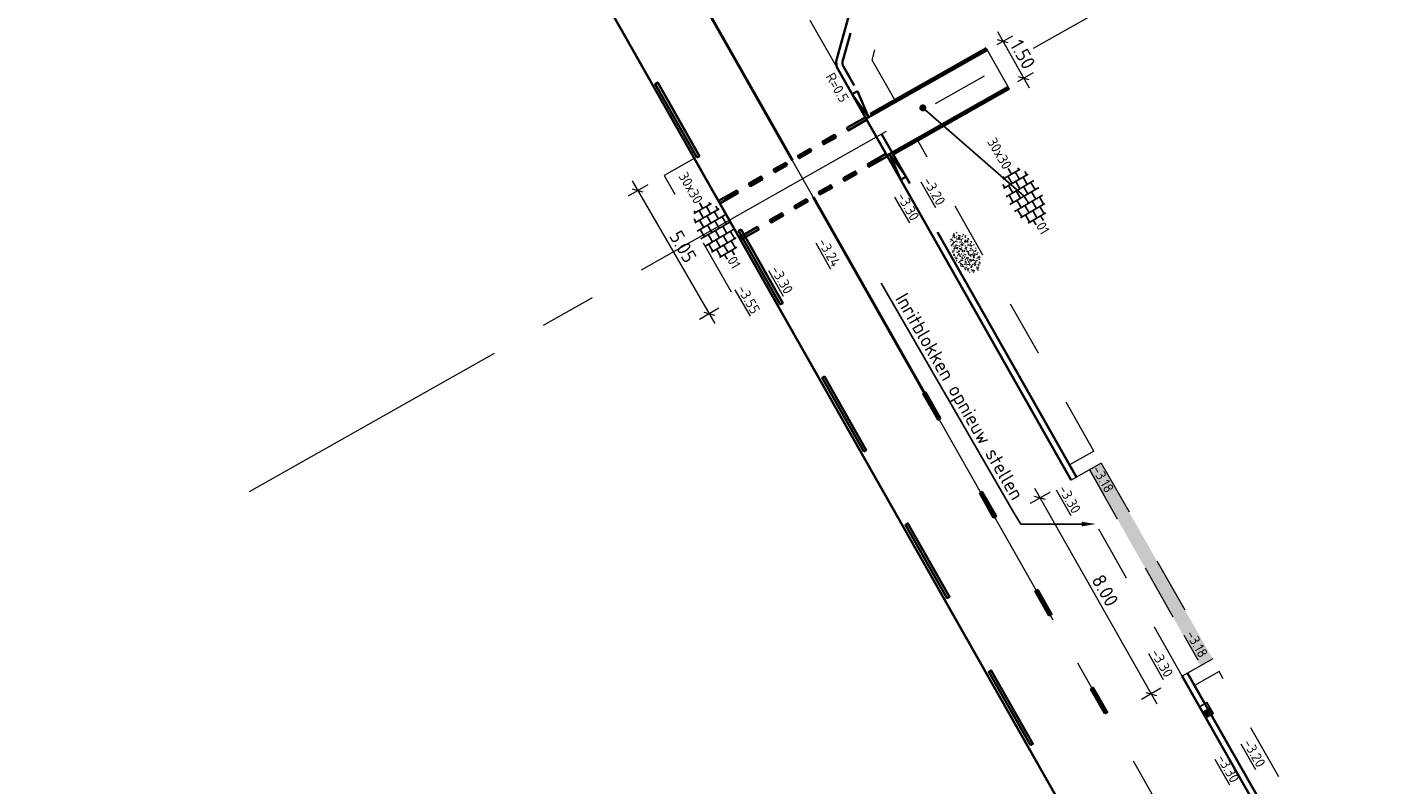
# Model space of a CAD drawing. Header units: metres. Extents: x 111691 to 117439, y 474133 to 478789.
# Tile 89 of 127: x 114263 to 114311, y 476647 to 476673. Entities that reach past the tile are written whole.
import ezdxf
from ezdxf import colors
from ezdxf.entities.mleader import LeaderData, LeaderLine
from ezdxf.enums import TextEntityAlignment as Align
from ezdxf.math import Vec2, Vec3

# ---------------------------------------------------------------- set-up
doc = ezdxf.new("R2010")
doc.units = ezdxf.units.M
for name, pattern in [('AM-AS', [16, 10, -2, 2, -2]), ('VH-OPSLUITBAND_80X200', [14, 8, -2, 2, -2]), ('VH-RWSBAND', [24, 10, -2, 2, -2, 2, -2, 2, -2]), ('XX-HIDDEN', [4, 2, -2])]:
    doc.linetypes.add(name, pattern=pattern)
doc.layers.get('Defpoints').update_dxf_attribs({"lineweight": 25})
doc.layers.add('N-WE-AM-AS_WEG-G', color=10, linetype='AM-AS', lineweight=18, plot=False)
for name, color, linetype, lineweight in [('N-WE-GR-GRAS-S', 60, 'Continuous', 25), ('N-WE-RI-HWA_KOLK-S', 150, 'Continuous', 25), ('N-WE-VH-HOOGTELABEL-T18', 2, 'Continuous', 18), ('N-WE-VH-KANTOPSLUITING-T18', 10, 'Continuous', 18), ('N-WE-VH-KANTOPSLUITING_OPSLUITBAND_80X200-G', 150, 'VH-OPSLUITBAND_80X200', 35), ('N-WE-VH-KANTOPSLUITING_TROTTOIRBAND_RWS_110 220-G', 210, 'VH-RWSBAND', 35), ('N-WE-VH-KANTOPSLUITING_VERLOOPBAND-G', 40, 'Continuous', 35), ('N-WE-VH-KANTOPSLUITING_VOORKANTBAND-G', 7, 'Continuous', 35), ('N-WE-VH-KANTVERHARDING-G', 1, 'Continuous', 35), ('N-WE-VH-MAATVOERING-M', 7, 'Continuous', 18), ('N-WE-VH-MATERIAALGRENS-G', 7, 'XX-HIDDEN', 18), ('N-WE-VH-VERHARDING_HERSTRATEN-S', 253, 'Continuous', 25), ('N-WE-VH-VERHARDING_TEGEL-S', 7, 'Continuous', 25), ('N-WE-VW-MARKERING-G', 7, 'Continuous', 35), ('X-XX-AL-AANPIJLING-M', 7, 'Continuous', 18), ('X-XX-AL-AANPIJLING-T25', 7, 'Continuous', 25), ('X-XX-AL-AANPIJLING_SYMBOLEN-T25', 7, 'Continuous', 25)]:
    doc.layers.add(name, color=color, linetype=linetype, lineweight=lineweight)
for name, color, linetype in [('N-WE-VW-MARKERING_DWARS_OVERSTEEK_KANALISATIESTREEP50-A', 7, 'Continuous'), ('N-WE-VW-MARKERING_LANGS_STREEP_13_010-A', 7, 'Continuous'), ('N-WE-VW-MARKERING_LANGS_STREEP_33_010-A', 7, 'Continuous')]:
    doc.layers.add(name, color=color, linetype=linetype)
doc.styles.add('ISO', font='NLCS-ISO.ttf')
doc.styles.add('NLCS-ISO', font='NLCS-ISO.ttf')
doc.styles.add('NLCS-ISO-ANNOTATIEF-T25', font='NLCS-ISO.ttf', dxfattribs={"height": 2.5})
doc.styles.add('NLCS-ISO-M200-T18', font='NLCS-ISO.ttf', dxfattribs={"height": 0.36})
doc.dimstyles.new('M200T25-PIJL', dxfattribs={"dimscale": 0.2, "dimtxt": 2.5, "dimasz": 2, "dimexe": 1, "dimexo": 0.25, "dimgap": 0.75, "dimtad": 1, "dimzin": 0, "dimdsep": 46, "dimtxsty": 'ISO', "dimcen": 0, "dimdle": 1, "dimse1": 1, "dimse2": 1, "dimclrt": 2, "dimazin": 0, "dimtfac": 1, "dimtdec": 4, "dimtmove": 2, "dimatfit": 3, "dimfxl": 1, "dimtolj": 1, "dimtzin": 0, "dimarcsym": 0})
doc.dimstyles.new('NLCS-ANNOTATIEF-T25-SCHRAP_L2_H1', dxfattribs={"dimtxt": 2.5, "dimasz": 1.4, "dimexe": 2, "dimexo": 2, "dimgap": 0.7, "dimtad": 1, "dimzin": 0, "dimdsep": 46, "dimtxsty": 'NLCS-ISO-ANNOTATIEF-T25', "dimblk": 'OBLIQUE', "dimcen": 0, "dimdle": 2, "dimclrd": 256, "dimclre": 256, "dimclrt": 256, "dimadec": 1, "dimazin": 0, "dimtfac": 1, "dimtdec": 3, "dimtofl": 0, "dimtmove": 0, "dimatfit": 3, "dimldrblk": 'OBLIQUE', "dimfxl": 2, "dimfxlon": 1, "dimtfillclr": 256, "dimtolj": 1, "dimtzin": 0, "dimlwd": -1, "dimlwe": -1, "dimarcsym": 0})

# ---------------------------------------------------------------- blocks, each defined once
blk = doc.blocks.new('_Oblique')
at = {"color": 0, "linetype": 'ByBlock', "lineweight": -2}
blk.add_line((-0.5, -0.5), (0.5, 0.5), dxfattribs=at)
blk = doc.blocks.new('*D225')
at = {"layer": 'Defpoints', "color": 0, "transparency": 16777216}
for p in [(114300.344, 476657.335), (114304.294, 476650.378), (114303.19, 476649.752)]:
    blk.add_point(p, dxfattribs=at)
at = {"layer": 'N-WE-VH-MAATVOERING-M', "transparency": 16777216}
for p, q in [((114299.043, 476657.056), (114303.388, 476649.404)), ((114299.588, 476656.906), (114298.892, 476656.511)), ((114303.538, 476649.949), (114302.842, 476649.554))]:
    blk.add_line(p, q, dxfattribs=at)
at = {"layer": 'N-WE-VH-MAATVOERING-M', "transparency": 16777216, "xscale": 0.28, "yscale": 0.28, "zscale": 0.28}
for p, rotation in [((114299.24, 476656.709), 119.5872678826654), ((114303.19, 476649.752), 299.5872678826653)]:
    blk.add_blockref('_Oblique', p, dxfattribs=dict(at, rotation=rotation))
at = {"layer": 'N-WE-VH-MAATVOERING-M', "transparency": 16777216, "insert": (114301.554, 476653.423), "char_height": 0.5, "attachment_point": 5, "rotation": 299.5873, "style": 'NLCS-ISO-ANNOTATIEF-T25'}
blk.add_mtext('\\A1;8.00', dxfattribs=at)
blk = doc.blocks.new('SVH-TEGEL_300X300_DUN_HALFST-SO')
for p, q in [((-3, -2.52), (-3, 2.52)), ((-1.5, -2.87), (-1.5, 2.87)), ((0, -2.97), (0, 2.97)), ((1.5, -2.87), (1.5, 2.87)), ((3, -2.52), (3, 2.52)), ((-5.66, 0), (-4.5, 0)), ((-4.89, 1.5), (-4.5, 1.5)), ((-4.5, -1.8), (-4.5, 1.8)), ((-4.5, 0.75), (-3, 0.75)), ((-3.7, 2.25), (-3, 2.25)), ((-3, 1.5), (-1.5, 1.5)), ((-3, 0), (-1.5, 0)), ((-1.5, 2.25), (0, 2.25)), ((-1.5, 0.75), (0, 0.75)), ((0, 1.5), (1.5, 1.5)), ((0, 0), (1.5, 0)), ((1.5, 2.25), (3, 2.25)), ((1.5, 0.75), (3, 0.75)), ((3, 1.5), (4.5, 1.5)), ((3, 0), (4.5, 0)), ((4.5, -1.8), (4.5, 1.8)), ((4.5, 0.75), (5.48, 0.75)), ((-4.89, -1.5), (-4.5, -1.5)), ((-4.5, -0.75), (-3, -0.75)), ((-3.7, -2.25), (-3, -2.25)), ((-3, -1.5), (-1.5, -1.5)), ((-1.5, -0.75), (0, -0.75)), ((-1.5, -2.25), (0, -2.25)), ((0, -1.5), (1.5, -1.5)), ((1.5, -0.75), (3, -0.75)), ((1.5, -2.25), (3, -2.25)), ((3, -1.5), (4.5, -1.5)), ((4.5, -0.75), (5.48, -0.75))]:
    blk.add_line(p, q)
at = {"style": 'NLCS-ISO'}
blk.add_attdef('FORMAAT', text='', height=1.8, dxfattribs=at).set_placement((-5.76, 0), align=Align.MIDDLE_RIGHT)
blk.add_attdef('KLEUR', text='', height=1.8, dxfattribs=at).set_placement((5.58, 0), align=Align.MIDDLE_LEFT)
at = {"style": 'NLCS-ISO', "flags": 1}
blk.add_attdef('FUNCTIE', text='', height=1.8, dxfattribs=at).set_placement((0.12, -3.58), align=Align.MIDDLE_CENTER)
blk = doc.blocks.new('SGR-GRAS_01-SO')
at = {"ltscale": 0.1}
for p, q in [((-1.96, -0.07), (-1.98, 0)), ((-1.93, 0.19), (-1.93, 0.24)), ((-1.89, 0.24), (-1.92, 0.25)), ((-1.67, 0.02), (-1.6, 0.04)), ((-1.6, 0.24), (-1.65, 0.29)), ((-1.53, 0.32), (-1.6, 0.35)), ((-1.45, 0.64), (-1.52, 0.66)), ((-1.52, 0.19), (-1.44, 0.19)), ((-1.47, 0.58), (-1.48, 0.65)), ((-1.43, 0.48), (-1.35, 0.5)), ((-1.36, 0.21), (-1.43, 0.23)), ((-1.42, 0.13), (-1.36, 0.17)), ((-1.38, 0.11), (-1.32, 0.16)), ((-1.37, 0.01), (-1.38, 0.08)), ((-1.33, 0.11), (-1.33, 0.19)), ((-1.3, 0.76), (-1.32, 0.77)), ((-1.28, 0.68), (-1.28, 0.76)), ((-1.17, 0.39), (-1.23, 0.43)), ((-1.17, 0.24), (-1.22, 0.29)), ((-1.15, 0.65), (-1.21, 0.7)), ((-1.11, 0.17), (-1.04, 0.19)), ((-1.03, 0.03), (-1.1, 0.07)), ((-0.94, 0.84), (-1, 0.88)), ((-0.97, 0.51), (-0.92, 0.57)), ((-0.89, 0.5), (-0.97, 0.52)), ((-0.94, 0.19), (-0.87, 0.19)), ((-0.92, 0.42), (-0.86, 0.46)), ((-0.89, 0.81), (-0.82, 0.81)), ((-0.87, 0.66), (-0.89, 0.73)), ((-0.8, 0.06), (-0.88, 0.08)), ((-0.87, 0.62), (-0.8, 0.64)), ((-0.8, 0.47), (-0.87, 0.51)), ((-0.75, 0.24), (-0.8, 0.29)), ((-0.77, 0.09), (-0.79, 0.16)), ((-0.73, 0.65), (-0.78, 0.7)), ((-0.74, 0.03), (-0.73, 0.11)), ((-0.67, 0.11), (-0.73, 0.14)), ((-0.69, 0.61), (-0.68, 0.68)), ((-0.58, 0.92), (-0.64, 0.96)), ((-0.56, 0.92), (-0.51, 0.97)), ((-0.56, 0.32), (-0.48, 0.34)), ((-0.44, 0.55), (-0.51, 0.59)), ((-0.43, 0.78), (-0.5, 0.8)), ((-0.42, 0.71), (-0.36, 0.74)), ((-0.34, 0.35), (-0.41, 0.37)), ((-0.32, 0.24), (-0.38, 0.29)), ((-0.31, 0.19), (-0.37, 0.22)), ((-0.37, 0.19), (-0.29, 0.19)), ((-0.31, 0.65), (-0.36, 0.7)), ((-0.32, 0.81), (-0.24, 0.81)), ((-0.32, 0.77), (-0.24, 0.79)), ((-0.28, 0.73), (-0.29, 0.81)), ((-0.21, 1), (-0.27, 1.03)), ((-0.24, 0.02), (-0.17, 0.04)), ((-0.18, 0.17), (-0.19, 0.24)), ((-0.08, 0.63), (-0.14, 0.67)), ((-0.14, -0.04), (-0.14, 0.03)), ((-0.09, 0.53), (-0.09, 0.6)), ((-0.08, 0.16), (-0.03, 0.21)), ((-0.07, 0.19), (0, 0.23)), ((0.06, 0.27), (-0.01, 0.3)), ((0, 0.47), (0.07, 0.49)), ((0.1, 0.24), (0.05, 0.29)), ((0.13, 0.64), (0.06, 0.66)), ((0.07, 0.99), (0.14, 1.03)), ((0.12, 0.65), (0.07, 0.7)), ((0.22, 0.2), (0.15, 0.22)), ((0.21, 0.19), (0.28, 0.19)), ((0.29, 0.71), (0.22, 0.75)), ((0.24, 0.92), (0.31, 0.94)), ((0.26, 0.81), (0.33, 0.81)), ((0.32, 0.81), (0.3, 0.89)), ((0.31, 0.17), (0.39, 0.19)), ((0.32, 0.57), (0.38, 0.62)), ((0.42, 0.34), (0.36, 0.38)), ((0.42, 0.25), (0.4, 0.32)), ((0.43, 0.48), (0.49, 0.51)), ((0.53, 0.24), (0.47, 0.29)), ((0.54, 0.65), (0.49, 0.7)), ((0.56, -0.02), (0.49, 0.02)), ((0.5, 0.45), (0.51, 0.53)), ((0.59, 0.93), (0.52, 0.94)), ((0.55, 0.62), (0.63, 0.64)), ((0.65, 0.79), (0.58, 0.83)), ((0.68, 0.49), (0.61, 0.51)), ((0.77, 0.05), (0.7, 0.07)), ((0.78, 0.42), (0.72, 0.46)), ((0.78, 0.19), (0.86, 0.19)), ((0.83, 0.81), (0.91, 0.81)), ((0.92, 0.06), (0.85, 0.09)), ((0.87, 0.31), (0.94, 0.33)), ((0.95, 0.24), (0.9, 0.29)), ((0.91, 0.89), (0.91, 0.92)), ((0.97, 0.65), (0.91, 0.7)), ((0.93, 0.76), (0.99, 0.8)), ((1.01, 0.87), (0.95, 0.91)), ((1.01, 0.33), (1, 0.4)), ((1.15, 0.78), (1.08, 0.8)), ((1.15, 0.5), (1.08, 0.54)), ((1.1, 0.38), (1.1, 0.45)), ((1.11, 0.77), (1.18, 0.79)), ((1.24, 0.34), (1.17, 0.36)), ((1.18, 0.01), (1.26, 0.03)), ((1.21, 0.21), (1.26, 0.26)), ((1.28, 0.14), (1.22, 0.17)), ((1.28, 0.25), (1.35, 0.29)), ((1.37, 0.24), (1.32, 0.29)), ((1.39, 0.65), (1.34, 0.7)), ((1.36, 0.19), (1.43, 0.19)), ((1.42, 0.46), (1.5, 0.48)), ((1.51, 0.58), (1.44, 0.62)), ((1.64, 0.21), (1.58, 0.25)), ((1.61, 0.41), (1.59, 0.48)), ((1.69, 0.3), (1.7, 0.37)), ((1.79, 0.19), (1.72, 0.21)), ((1.74, 0.16), (1.81, 0.18)), ((1.8, 0.24), (1.75, 0.29)), ((1.93, 0.19), (1.95, 0.19)), ((-1.92, -0.16), (-1.85, -0.12)), ((-1.82, -0.08), (-1.9, -0.06)), ((-1.76, -0.13), (-1.82, -0.09)), ((-1.78, -0.3), (-1.73, -0.25)), ((-1.62, -0.5), (-1.69, -0.46)), ((-1.63, -0.57), (-1.68, -0.52)), ((-1.61, -0.17), (-1.67, -0.11)), ((-1.57, -0.44), (-1.49, -0.44)), ((-1.54, -0.66), (-1.5, -0.64)), ((-1.4, -0.05), (-1.46, -0.01)), ((-1.38, -0.46), (-1.38, -0.39)), ((-1.35, -0.28), (-1.28, -0.26)), ((-1.27, -0.23), (-1.34, -0.21)), ((-1.26, -0.42), (-1.33, -0.38)), ((-1.27, -0.56), (-1.28, -0.48)), ((-1.21, -0.57), (-1.26, -0.52)), ((-1.18, -0.67), (-1.25, -0.65)), ((-1.19, -0.17), (-1.24, -0.11)), ((-1.13, -0.78), (-1.19, -0.75)), ((-1.06, -0.39), (-1, -0.35)), ((-1.04, -0.58), (-0.97, -0.57)), ((-0.99, -0.44), (-0.92, -0.44)), ((-0.9, -0.34), (-0.96, -0.3)), ((-0.9, -0.65), (-0.84, -0.6)), ((-0.84, -0.94), (-0.85, -0.93)), ((-0.78, -0.57), (-0.84, -0.52)), ((-0.76, -0.7), (-0.83, -0.67)), ((-0.76, -0.17), (-0.82, -0.11)), ((-0.8, -0.13), (-0.73, -0.11)), ((-0.71, -0.38), (-0.79, -0.36)), ((-0.79, -0.54), (-0.78, -0.46)), ((-0.72, -0.89), (-0.65, -0.87)), ((-0.71, -0.9), (-0.64, -0.86)), ((-0.62, -0.82), (-0.7, -0.8)), ((-0.67, -0.48), (-0.69, -0.4)), ((-0.53, -0.26), (-0.6, -0.22)), ((-0.58, -0.99), (-0.59, -0.97)), ((-0.57, -0.1), (-0.5, -0.06)), ((-0.49, -0.25), (-0.44, -0.19)), ((-0.48, -0.44), (-0.41, -0.42)), ((-0.4, -0.63), (-0.46, -0.59)), ((-0.38, -0.98), (-0.43, -0.93)), ((-0.42, -0.44), (-0.34, -0.44)), ((-0.36, -0.57), (-0.41, -0.52)), ((-0.34, -0.17), (-0.39, -0.11)), ((-0.26, -0.99), (-0.33, -0.95)), ((-0.25, -0.09), (-0.32, -0.07)), ((-0.17, -0.18), (-0.24, -0.14)), ((-0.16, -0.53), (-0.23, -0.51)), ((-0.21, -0.61), (-0.15, -0.58)), ((-0.19, -0.62), (-0.19, -0.54)), ((-0.17, -0.74), (-0.1, -0.72)), ((-0.07, -0.97), (-0.14, -0.95)), ((-0.04, -0.55), (-0.1, -0.51)), ((-0.08, -0.4), (-0.09, -0.32)), ((-0.01, -1.01), (0.04, -0.95)), ((0.05, -0.98), (0, -0.93)), ((0.07, -0.57), (0.01, -0.52)), ((0.02, -0.96), (0.01, -0.89)), ((0.08, -0.17), (0.03, -0.11)), ((0.1, -0.91), (0.03, -0.88)), ((0.07, -0.29), (0.14, -0.27)), ((0.19, -0.1), (0.13, -0.06)), ((0.16, -0.44), (0.23, -0.44)), ((0.17, -1.04), (0.22, -1.02)), ((0.31, -0.24), (0.24, -0.22)), ((0.33, -0.47), (0.26, -0.43)), ((0.29, -0.33), (0.35, -0.29)), ((0.4, -0.68), (0.32, -0.66)), ((0.39, -0.6), (0.45, -0.55)), ((0.39, -0.59), (0.46, -0.57)), ((0.4, -0.69), (0.41, -0.62)), ((0.46, -0.83), (0.4, -0.8)), ((0.47, -0.98), (0.42, -0.93)), ((0.49, -0.57), (0.44, -0.52)), ((0.45, -0.12), (0.46, -0.05)), ((0.51, -0.17), (0.45, -0.11)), ((0.52, -0.32), (0.5, -0.24)), ((0.62, -0.88), (0.6, -0.81)), ((0.63, -0.14), (0.7, -0.12)), ((0.69, -0.39), (0.62, -0.35)), ((0.64, -0.84), (0.71, -0.81)), ((0.7, -0.89), (0.77, -0.88)), ((0.73, -0.44), (0.81, -0.44)), ((0.82, -0.76), (0.76, -0.72)), ((0.78, -0.04), (0.85, 0)), ((0.86, -0.39), (0.79, -0.37)), ((0.8, -0.19), (0.85, -0.14)), ((0.86, -0.94), (0.84, -0.93)), ((0.91, -0.57), (0.86, -0.52)), ((0.93, -0.17), (0.88, -0.11)), ((0.95, -0.83), (0.88, -0.81)), ((0.94, -0.44), (1.01, -0.42)), ((1.05, -0.31), (0.99, -0.27)), ((1, -0.77), (1, -0.7)), ((1.05, -0.2), (1.05, -0.12)), ((1.11, -0.24), (1.1, -0.16)), ((1.19, -0.68), (1.12, -0.64)), ((1.14, -0.56), (1.21, -0.52)), ((1.21, -0.8), (1.2, -0.73)), ((1.33, -0.1), (1.26, -0.08)), ((1.26, -0.75), (1.33, -0.73)), ((1.34, -0.57), (1.29, -0.52)), ((1.36, -0.17), (1.3, -0.11)), ((1.31, -0.44), (1.38, -0.44)), ((1.42, -0.23), (1.35, -0.19)), ((1.42, -0.54), (1.35, -0.52)), ((1.55, -0.6), (1.49, -0.56)), ((1.5, -0.29), (1.57, -0.27)), ((1.64, -0.27), (1.65, -0.2)), ((1.64, -0.27), (1.7, -0.23)), ((1.68, -0.55), (1.74, -0.5)), ((1.71, -0.16), (1.69, -0.09)), ((1.78, -0.15), (1.71, -0.11)), ((1.71, -0.52), (1.71, -0.52)), ((1.78, -0.17), (1.73, -0.11)), ((1.88, -0.25), (1.81, -0.23))]:
    blk.add_line(p, q, dxfattribs=at)
at = {"ltscale": 0.1, "style": 'NLCS-ISO'}
blk.add_attdef('TYPE', text='', height=0.5, dxfattribs=at).set_placement((3.47, -0.02), align=Align.MIDDLE_CENTER)
blk = doc.blocks.new('*D301')
at = {"layer": 'Defpoints', "color": 0, "transparency": 16777216}
for p in [(114285.883, 476668.158), (114288.414, 476663.788), (114287.486, 476663.251)]:
    blk.add_point(p, dxfattribs=at)
at = {"layer": 'X-XX-AL-AANPIJLING-M', "transparency": 16777216}
for p, q in [((114285.301, 476667.822), (114284.609, 476667.421)), ((114284.755, 476667.967), (114287.687, 476662.905)), ((114287.832, 476663.451), (114287.14, 476663.05))]:
    blk.add_line(p, q, dxfattribs=at)
at = {"layer": 'X-XX-AL-AANPIJLING-M', "transparency": 16777216, "xscale": 0.28, "yscale": 0.28, "zscale": 0.28}
for p, rotation in [((114284.955, 476667.621), 120.077479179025), ((114287.486, 476663.251), 300.077479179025)]:
    blk.add_blockref('_Oblique', p, dxfattribs=dict(at, rotation=rotation))
at = {"layer": 'X-XX-AL-AANPIJLING-M', "transparency": 16777216, "insert": (114286.558, 476665.631), "char_height": 0.5, "attachment_point": 5, "rotation": 300.0775, "style": 'NLCS-ISO-ANNOTATIEF-T25'}
blk.add_mtext('\\A1;5.05', dxfattribs=at)
blk = doc.blocks.new('*D302')
at = {"layer": 'Defpoints', "color": 0, "transparency": 16777216}
for p in [(114297.368, 476672.61), (114298.658, 476671.616), (114298.106, 476671.304)]:
    blk.add_point(p, dxfattribs=at)
at = {"layer": 'X-XX-AL-AANPIJLING-M', "transparency": 16777216}
for p, q in [((114297.717, 476672.807), (114298.269, 476673.118)), ((114297.724, 476673.27), (114298.854, 476671.267)), ((114298.454, 476671.501), (114299.006, 476671.812))]:
    blk.add_line(p, q, dxfattribs=at)
at = {"layer": 'X-XX-AL-AANPIJLING-M', "transparency": 16777216, "xscale": 0.28, "yscale": 0.28, "zscale": 0.28}
for p, rotation in [((114297.92, 476672.922), 119.4433362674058), ((114298.658, 476671.616), 299.4433362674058)]:
    blk.add_blockref('_Oblique', p, dxfattribs=dict(at, rotation=rotation))
at = {"layer": 'X-XX-AL-AANPIJLING-M', "transparency": 16777216, "insert": (114298.629, 476672.46), "char_height": 0.5, "attachment_point": 5, "rotation": 299.4433, "style": 'NLCS-ISO-ANNOTATIEF-T25'}
blk.add_mtext('\\A1;1.50', dxfattribs=at)
blk = doc.blocks.new('N-SRI-KOLK_RWS-SO')
at = {"ltscale": 0.1}
blk.add_hatch(color=256, dxfattribs=at).paths.add_polyline_path([(0, 0), (1.125, 0), (1.125, 1.5), (0, 1.5)])
blk.add_line((0, 0), (0, 1.5), dxfattribs=at)
at = {"flags": 128}
blk.add_lwpolyline([(-1.125, 0), (1.125, 0), (1.125, 1.5), (-1.125, 1.5)], close=True, dxfattribs=at)
at = {"ltscale": 0.1, "flags": 128}
blk.add_lwpolyline([(0, 0), (1.125, 0), (1.125, 1.5), (0, 1.5)], close=True, dxfattribs=at)

msp = doc.modelspace()

# ---------------------------------------------------------------- hatches: boundary and pattern name
at = {"layer": 'N-WE-VH-VERHARDING_HERSTRATEN-S'}
h = msp.add_hatch(color=256, dxfattribs=at)
h.dxf.hatch_style = 1
h.paths.add_polyline_path([(114305.378, 476650.994), (114301.413, 476657.948), (114300.997, 476657.709), (114304.943, 476650.746)])
at = {"layer": 'N-WE-VW-MARKERING_DWARS_OVERSTEEK_KANALISATIESTREEP50-A'}
h = msp.add_hatch(color=256, dxfattribs=at)
h.dxf.hatch_style = 1
h.paths.add_polyline_path([(114293.08, 476670.129), (114293.031, 476670.216), (114292.379, 476669.846), (114292.428, 476669.759)])
h = msp.add_hatch(color=256, dxfattribs=at)
h.dxf.hatch_style = 1
h.paths.add_polyline_path([(114291.993, 476669.512), (114291.944, 476669.599), (114291.509, 476669.352), (114291.558, 476669.265)])
h = msp.add_hatch(color=256, dxfattribs=at)
h.dxf.hatch_style = 1
h.paths.add_polyline_path([(114291.123, 476669.019), (114291.074, 476669.106), (114290.639, 476668.859), (114290.689, 476668.772)])
h = msp.add_hatch(color=256, dxfattribs=at)
h.dxf.hatch_style = 1
h.paths.add_polyline_path([(114290.254, 476668.525), (114290.204, 476668.612), (114289.77, 476668.365), (114289.819, 476668.278)])
h = msp.add_hatch(color=256, dxfattribs=at)
h.dxf.hatch_style = 1
h.paths.add_polyline_path([(114293.113, 476668.552), (114293.163, 476668.465), (114293.815, 476668.835), (114293.765, 476668.922)])
h = msp.add_hatch(color=256, dxfattribs=at)
h.dxf.hatch_style = 1
h.paths.add_polyline_path([(114293.113, 476668.552), (114293.163, 476668.465), (114293.597, 476668.712), (114293.548, 476668.799)])
h = msp.add_hatch(color=256, dxfattribs=at)
h.dxf.hatch_style = 1
h.paths.add_polyline_path([(114289.384, 476668.031), (114289.335, 476668.118), (114288.9, 476667.871), (114288.949, 476667.784)])
h = msp.add_hatch(color=256, dxfattribs=at)
h.dxf.hatch_style = 1
h.paths.add_polyline_path([(114292.244, 476668.058), (114292.293, 476667.971), (114292.728, 476668.218), (114292.678, 476668.305)])
h = msp.add_hatch(color=256, dxfattribs=at)
h.dxf.hatch_style = 1
h.paths.add_polyline_path([(114288.515, 476667.538), (114288.465, 476667.625), (114287.813, 476667.254), (114287.862, 476667.167)])
h = msp.add_hatch(color=256, dxfattribs=at)
h.dxf.hatch_style = 1
h.paths.add_polyline_path([(114288.515, 476667.538), (114288.465, 476667.625), (114288.03, 476667.378), (114288.08, 476667.291)])
h = msp.add_hatch(color=256, dxfattribs=at)
h.dxf.hatch_style = 1
h.paths.add_polyline_path([(114291.374, 476667.565), (114291.423, 476667.478), (114291.858, 476667.724), (114291.809, 476667.811)])
h = msp.add_hatch(color=256, dxfattribs=at)
h.dxf.hatch_style = 1
h.paths.add_polyline_path([(114290.504, 476667.071), (114290.554, 476666.984), (114290.989, 476667.231), (114290.939, 476667.318)])
h = msp.add_hatch(color=256, dxfattribs=at)
h.dxf.hatch_style = 1
h.paths.add_polyline_path([(114289.635, 476666.577), (114289.684, 476666.49), (114290.119, 476666.737), (114290.07, 476666.824)])
h = msp.add_hatch(color=256, dxfattribs=at)
h.dxf.hatch_style = 1
h.paths.add_polyline_path([(114288.548, 476665.96), (114288.597, 476665.873), (114289.249, 476666.243), (114289.2, 476666.33)])
at = {"layer": 'N-WE-VW-MARKERING_LANGS_STREEP_13_010-A'}
h = msp.add_hatch(color=256, dxfattribs=at)
h.dxf.hatch_style = 1
h.paths.add_polyline_path([(114295.703, 476659.535), (114295.616, 476659.485), (114295.09, 476660.411), (114295.177, 476660.46)])
h = msp.add_hatch(color=256, dxfattribs=at)
h.dxf.hatch_style = 1
h.paths.add_polyline_path([(114297.59, 476656.007), (114297.677, 476656.056), (114297.184, 476656.926), (114297.097, 476656.876)])
h = msp.add_hatch(color=256, dxfattribs=at)
h.dxf.hatch_style = 1
h.paths.add_polyline_path([(114299.565, 476652.528), (114299.652, 476652.578), (114299.158, 476653.447), (114299.071, 476653.398)])
h = msp.add_hatch(color=256, dxfattribs=at)
h.dxf.hatch_style = 1
h.paths.add_polyline_path([(114301.54, 476649.05), (114301.627, 476649.099), (114301.134, 476649.969), (114301.047, 476649.92)])
at = {"layer": 'N-WE-VW-MARKERING_LANGS_STREEP_33_010-A'}
h = msp.add_hatch(color=256, dxfattribs=at)
h.dxf.hatch_style = 1
h.paths.add_polyline_path([(114287.052, 476668.797), (114287.139, 476668.846), (114285.658, 476671.455), (114285.571, 476671.406)])
h = msp.add_hatch(color=256, dxfattribs=at)
h.dxf.hatch_style = 1
h.paths.add_polyline_path([(114290.014, 476663.579), (114290.101, 476663.628), (114288.62, 476666.237), (114288.533, 476666.188)])
h = msp.add_hatch(color=256, dxfattribs=at)
h.dxf.hatch_style = 1
h.paths.add_polyline_path([(114292.977, 476658.361), (114293.064, 476658.41), (114291.582, 476661.019), (114291.496, 476660.97)])
h = msp.add_hatch(color=256, dxfattribs=at)
h.dxf.hatch_style = 1
h.paths.add_polyline_path([(114295.939, 476653.143), (114296.026, 476653.193), (114294.545, 476655.802), (114294.458, 476655.752)])
h = msp.add_hatch(color=256, dxfattribs=at)
h.dxf.hatch_style = 1
h.paths.add_polyline_path([(114298.901, 476647.926), (114298.988, 476647.975), (114297.507, 476650.584), (114297.42, 476650.534)])

# ---------------------------------------------------------------- linework, layer by layer
at = {"layer": 'N-WE-AM-AS_WEG-G'}
msp.add_lwpolyline([(114395.573, 476483.322), (114354.899, 476555.187), (114299.71, 476652.375), (114264.239, 476714.855), (114242.014, 476754.196, 0.05177), (114236.033, 476762.614), (114226.853, 476773.057)], format="xyb", dxfattribs=at)
msp.add_lwpolyline([(114271.153, 476656.934), (114305.016, 476676.071)], dxfattribs=at)
at = {"layer": 'N-WE-VH-KANTOPSLUITING_OPSLUITBAND_80X200-G'}
for points in [[(114293.208, 476670.351), (114297.329, 476672.68)], [(114294.027, 476668.907), (114298.145, 476671.234)]]:
    msp.add_lwpolyline(points, dxfattribs=at)
at = {"layer": 'N-WE-VH-KANTOPSLUITING_TROTTOIRBAND_RWS_110 220-G', "flags": 128}
for points in [[(114300.535, 476657.444), (114292.257, 476672.024, -0.199422), (114292.231, 476672.238), (114293.065, 476675.237, 0.199422), (114292.997, 476675.785), (114292.708, 476676.294), (114287.074, 476686.218, 0.198403), (114286.641, 476686.556), (114283.626, 476687.394, -0.198403), (114283.457, 476687.526), (114267.041, 476716.442), (114265.17, 476719.754, -0.198879), (114265.144, 476719.967), (114265.98, 476722.975, 0.198885), (114265.913, 476723.522), (114260.01, 476733.97, 0.19894), (114259.576, 476734.309), (114256.569, 476735.145, -0.198945), (114256.4, 476735.277), (114248.386, 476749.463, 0.002233), (114242.508, 476759.671, 0.002233)], [(114355.725, 476560.254), (114350.542, 476569.38, -0.199453), (114350.516, 476569.593), (114351.349, 476572.593, 0.199453), (114351.282, 476573.141), (114345.356, 476583.576, 0.198372), (114344.922, 476583.915), (114341.907, 476584.753, -0.198372), (114341.738, 476584.884), (114304.485, 476650.487)]]:
    msp.add_lwpolyline(points, format="xyb", dxfattribs=at)
at = {"layer": 'N-WE-VH-KANTOPSLUITING_VERLOOPBAND-G'}
for points in [[(114292.755, 476671.152), (114293.151, 476670.227), (114292.562, 476671.043)], [(114292.755, 476671.152), (114292.563, 476671.044)], [(114293.247, 476670.281), (114293.055, 476670.173)], [(114293.988, 476668.977), (114293.796, 476668.868)], [(114294.481, 476668.107), (114293.892, 476668.923), (114294.29, 476667.999)], [(114294.479, 476668.106), (114294.288, 476667.998)]]:
    msp.add_lwpolyline(points, dxfattribs=at)
at = {"layer": 'N-WE-VH-KANTOPSLUITING_VOORKANTBAND-G', "flags": 128}
for points in [[(114300.344, 476657.335), (114292.066, 476671.916, -0.199422), (114292.019, 476672.297), (114292.853, 476675.296, 0.199422), (114292.806, 476675.677), (114292.517, 476676.185), (114286.883, 476686.11, 0.198403), (114286.582, 476686.344), (114283.567, 476687.182, -0.198403), (114283.266, 476687.417), (114266.85, 476716.333), (114264.978, 476719.646, -0.198879), (114264.932, 476720.026), (114265.768, 476723.034, 0.198885), (114265.721, 476723.414), (114259.819, 476733.862, 0.19894), (114259.517, 476734.097), (114256.51, 476734.933, -0.198945), (114256.209, 476735.169), (114248.195, 476749.354, 0.002233), (114242.317, 476759.561, 0.002233)], [(114355.534, 476560.145), (114350.351, 476569.272, -0.199453), (114350.304, 476569.652), (114351.137, 476572.652, 0.199453), (114351.091, 476573.032), (114345.165, 476583.468, 0.198372), (114344.864, 476583.703), (114341.848, 476584.541, -0.198372), (114341.547, 476584.775), (114304.294, 476650.378)]]:
    msp.add_lwpolyline(points, format="xyb", dxfattribs=at)
at = {"layer": 'N-WE-VH-KANTOPSLUITING_VOORKANTBAND-G'}
for points in [[(114293.247, 476670.281), (114297.368, 476672.61)], [(114293.988, 476668.977), (114298.106, 476671.304)]]:
    msp.add_lwpolyline(points, dxfattribs=at)
at = {"layer": 'N-WE-VH-KANTVERHARDING-G'}
msp.add_lwpolyline([(114392.962, 476481.844), (114352.289, 476553.708), (114297.101, 476650.894), (114261.629, 476713.377), (114242.142, 476747.87)], dxfattribs=at)
at = {"layer": 'N-WE-VH-MATERIAALGRENS-G', "flags": 128}
for points in [[(114292.066, 476671.916), (114283.266, 476687.417)], [(114301.157, 476658.373), (114294.898, 476669.399)], [(114286.955, 476668.765), (114285.883, 476668.158), (114288.414, 476663.788), (114289.446, 476664.371)], [(114301.157, 476658.373), (114300.288, 476657.879)], [(114304.294, 476650.378), (114302.318, 476653.856), (114300.344, 476657.335)], [(114305.601, 476650.546), (114304.732, 476650.053)]]:
    msp.add_lwpolyline(points, dxfattribs=at)
for points in [[(114294.078, 476670.843), (114293.275, 476672.258), (114294.028, 476674.97, 0.199422), (114293.867, 476676.279), (114293.578, 476676.788), (114291.169, 476681.031)], [(114348.927, 476579.313), (114346.225, 476584.07, 0.198372), (114345.19, 476584.878), (114342.461, 476585.636), (114305.601, 476650.546)]]:
    msp.add_lwpolyline(points, format="xyb", dxfattribs=at)
at = {"layer": 'N-WE-VH-MATERIAALGRENS-G'}
for points in [[(114297.329, 476672.68), (114298.145, 476671.234)], [(114301.413, 476657.948), (114300.346, 476657.336)], [(114301.413, 476657.948), (114305.378, 476650.994)], [(114300.998, 476657.706), (114304.943, 476650.746)], [(114305.378, 476650.994), (114304.943, 476650.746), (114304.294, 476650.378)]]:
    msp.add_lwpolyline(points, dxfattribs=at)
at = {"layer": 'N-WE-VW-MARKERING-G', "const_width": 0.1, "flags": 128}
for points in [[(114286.494, 476675.654), (114290.444, 476668.697, -17.148491)], [(114291.184, 476667.393), (114295.134, 476660.435, -17.148491)]]:
    msp.add_lwpolyline(points, format="xyb", dxfattribs=at)
at = {"layer": 'N-WE-VW-MARKERING-G'}
for points in [[(114287.052, 476668.797), (114287.139, 476668.846), (114285.658, 476671.455), (114285.571, 476671.406)], [(114293.08, 476670.129), (114293.031, 476670.216), (114292.379, 476669.846), (114292.428, 476669.759)], [(114291.993, 476669.512), (114291.944, 476669.599), (114291.509, 476669.352), (114291.558, 476669.265)], [(114291.123, 476669.019), (114291.074, 476669.106), (114290.639, 476668.859), (114290.689, 476668.772)], [(114290.254, 476668.525), (114290.204, 476668.612), (114289.77, 476668.365), (114289.819, 476668.278)], [(114293.113, 476668.552), (114293.163, 476668.465), (114293.815, 476668.835), (114293.765, 476668.922)], [(114293.113, 476668.552), (114293.163, 476668.465), (114293.597, 476668.712), (114293.548, 476668.799)], [(114289.384, 476668.031), (114289.335, 476668.118), (114288.9, 476667.871), (114288.949, 476667.784)], [(114292.244, 476668.058), (114292.293, 476667.971), (114292.728, 476668.218), (114292.678, 476668.305)], [(114288.515, 476667.538), (114288.465, 476667.625), (114287.813, 476667.254), (114287.862, 476667.167)], [(114288.515, 476667.538), (114288.465, 476667.625), (114288.03, 476667.378), (114288.08, 476667.291)], [(114291.374, 476667.565), (114291.423, 476667.478), (114291.858, 476667.724), (114291.809, 476667.811)], [(114290.504, 476667.071), (114290.554, 476666.984), (114290.989, 476667.231), (114290.939, 476667.318)], [(114289.635, 476666.577), (114289.684, 476666.49), (114290.119, 476666.737), (114290.07, 476666.824)], [(114290.014, 476663.579), (114290.101, 476663.628), (114288.62, 476666.237), (114288.533, 476666.188)], [(114288.548, 476665.96), (114288.597, 476665.873), (114289.249, 476666.243), (114289.2, 476666.33)], [(114292.977, 476658.361), (114293.064, 476658.41), (114291.582, 476661.019), (114291.496, 476660.97)], [(114295.703, 476659.535), (114295.616, 476659.485), (114295.09, 476660.411), (114295.177, 476660.46)], [(114297.59, 476656.007), (114297.677, 476656.056), (114297.184, 476656.926), (114297.097, 476656.876)], [(114295.939, 476653.143), (114296.026, 476653.193), (114294.545, 476655.802), (114294.458, 476655.752)], [(114299.565, 476652.528), (114299.652, 476652.578), (114299.158, 476653.447), (114299.071, 476653.398)], [(114298.901, 476647.926), (114298.988, 476647.975), (114297.507, 476650.584), (114297.42, 476650.534)], [(114301.54, 476649.05), (114301.627, 476649.099), (114301.134, 476649.969), (114301.047, 476649.92)]]:
    msp.add_lwpolyline(points, close=True, dxfattribs=at)

# ---------------------------------------------------------------- block references
at = {"layer": 'N-WE-GR-GRAS-S', "xscale": 0.4, "yscale": 0.4, "zscale": 0.4, "rotation": 300.1117835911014}
msp.add_blockref('SGR-GRAS_01-SO', (114296.588, 476665.412), dxfattribs=at)
at = {"layer": 'N-WE-RI-HWA_KOLK-S', "xscale": 0.2, "yscale": 0.2, "zscale": 0.2, "rotation": 299.5906774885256}
msp.add_blockref('N-SRI-KOLK_RWS-SO', (114305.021, 476649.097), dxfattribs=at)
at = {"layer": 'N-WE-VH-VERHARDING_TEGEL-S', "xscale": 0.2, "yscale": 0.2, "zscale": 0.2}
for p, rotation in [((114298.679, 476667.429), 300.1117835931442), ((114287.708, 476666.208), 300.1117835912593)]:
    msp.add_blockref('SVH-TEGEL_300X300_DUN_HALFST-SO', p, dxfattribs=dict(at, rotation=rotation)).add_auto_attribs({'FORMAAT': '30x30', 'KLEUR': '01'})

# ---------------------------------------------------------------- texts
at = {"layer": 'N-WE-VH-HOOGTELABEL-T18', "style": 'NLCS-ISO-M200-T18'}
for s, p in [('%%U-3.20', (114295.069, 476667.966)), ('%%U-3.30', (114294.138, 476667.426)), ('%%U-3.24', (114291.333, 476665.8)), ('%%U-3.30', (114289.654, 476664.826)), ('%%U-3.55', (114288.466, 476664.137)), ('%%U-3.18', (114301.075, 476657.726)), ('%%U-3.30', (114299.878, 476657.032)), ('%%U-3.18', (114304.412, 476651.872)), ('%%U-3.30', (114303.159, 476651.216)), ('%%U-3.20', (114306.441, 476648.012)), ('%%U-3.30', (114305.51, 476647.472))]:
    msp.add_text(s, height=0.36, rotation=299.7212, dxfattribs=at).set_placement(p)
at = {"layer": 'N-WE-VH-KANTOPSLUITING-T18', "style": 'NLCS-ISO'}
msp.add_text('R=0.5', height=0.36, rotation=299.72, dxfattribs=at).set_placement((114291.607, 476671.671))

# ---------------------------------------------------------------- dimensions: what is measured, and where the dimension line sits
at = {"layer": 'N-WE-VH-MAATVOERING-M'}
dim = msp.add_aligned_dim(p1=(114300.344, 476657.335), p2=(114304.294, 476650.378), distance=-1.269, dimstyle='NLCS-ANNOTATIEF-T25-SCHRAP_L2_H1', dxfattribs=at)
dim.commit()
dim.dimension.update_dxf_attribs({"geometry": '*D225', "text_midpoint": (114301.554, 476653.423)})
at = {"layer": 'X-XX-AL-AANPIJLING-M'}
for p1, p2, distance, picture, middle in [((114297.368, 476672.61), (114298.106, 476671.304), 0.634, '*D302', (114298.629, 476672.46)), ((114285.883, 476668.158), (114288.414, 476663.788), -1.072, '*D301', (114286.558, 476665.631))]:
    dim = msp.add_aligned_dim(p1=p1, p2=p2, distance=distance, dimstyle='NLCS-ANNOTATIEF-T25-SCHRAP_L2_H1', dxfattribs=at)
    dim.commit()
    dim.dimension.update_dxf_attribs({"geometry": picture, "text_midpoint": middle})

# ---------------------------------------------------------------- leaders
at = {"layer": 'X-XX-AL-AANPIJLING-T25'}
ml = msp.add_multileader_mtext('Standard', dxfattribs=at)
ml.set_content('Inritblokken opnieuw stellen', color=256, style='NLCS-ISO-ANNOTATIEF-T25')
ml.set_leader_properties(color=256, linetype='ByLayer', lineweight=-1)
ml.build(insert=Vec2(0, 0))
ml.multileader.update_dxf_attribs({"text_left_attachment_type": 5, "text_right_attachment_type": 5, "dogleg_length": 2.5, "arrow_head_size": 0.5, "scale": 0.2})
ctx = ml.context
ctx.base_point, ctx.scale, ctx.char_height, ctx.arrow_head_size, ctx.landing_gap_size, ctx.plane_origin, ctx.plane_x_axis, ctx.plane_y_axis = Vec3(114293.858, 476663.874), 0.2, 0.5, 0.5, 0.18, Vec3(114301.225, 476655.782), Vec3(0.501689, -0.865048), Vec3(0.865048, 0.501689)
ctx.left_attachment, ctx.right_attachment = 5, 5
notes = []
notes.append((ctx, [(0, (1, 1, 0), (114298.554, 476655.777), (-0.501689, 0.865048), 0.5, [(0, [(114301.225, 476655.782)], 0, [])])]))
ctx.mtext.insert, ctx.mtext.text_direction, ctx.mtext.rotation, ctx.mtext.flow_direction = Vec3(114294.51, 476664.044), Vec3(0.501689, -0.865048), 5.237939, 5
at = {"layer": 'X-XX-AL-AANPIJLING_SYMBOLEN-T25'}
msp.add_leader([(114295.079, 476670.558), (114298.679, 476667.429)], dimstyle='M200T25-PIJL', override={"dimasz": 1.25, "dimgap": 0.14, "dimtad": 0, "dimldrblk": 'Dot', "dimfxl": 1.5, "dimarcsym": 1}, dxfattribs=at)
for ctx, leaders in notes:
    for number, flags, end, landing, length, lines in leaders:
        leader = LeaderData()
        leader.index, (leader.has_last_leader_line, leader.has_dogleg_vector, leader.attachment_direction) = number, flags
        leader.last_leader_point, leader.dogleg_vector, leader.dogleg_length = Vec3(end), Vec3(landing), length
        for number, points, colour, breaks in lines:
            line = LeaderLine()
            line.index, line.vertices, line.color, line.breaks = number, Vec3.list(points), colors.encode_raw_color(colour), breaks
            leader.lines.append(line)
        ctx.leaders.append(leader)

doc.saveas('drawing.dxf')
